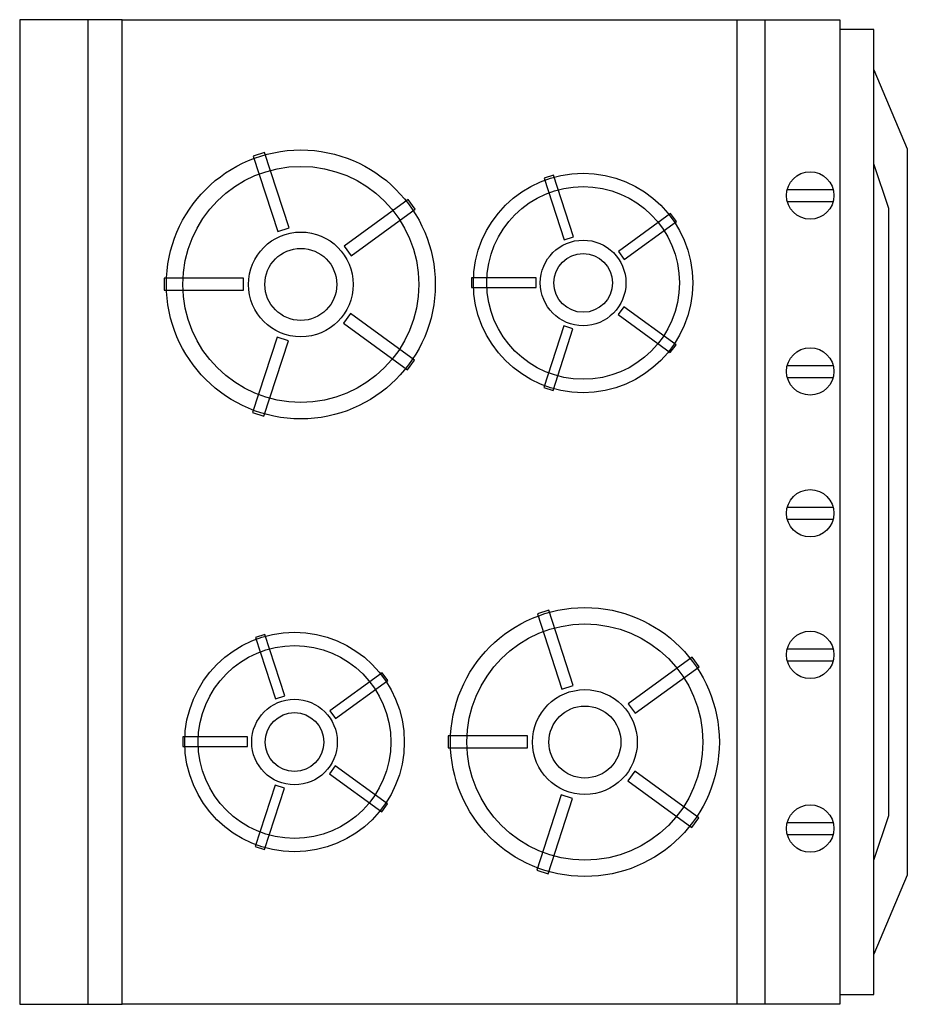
# Model space of a CAD drawing. Extents: x 0 to 27.1, y 0 to 30.
import ezdxf

# ---------------------------------------------------------------- set-up
doc = ezdxf.new("R2010")
doc.units = 0
doc.header["$MEASUREMENT"] = 0
doc.layers.get('0').update_dxf_attribs({"color": 1, "linetype": 'CONTINUOUS'})

msp = doc.modelspace()

# ---------------------------------------------------------------- linework, layer by layer
for p, q in [((2.083, 0, -0.027), (2.083, 30, -0.027)), ((21.87, 0, -0.028), (21.87, 30, -0.028)), ((22.722, 0, -0.027), (22.722, 30, -0.027)), ((23.394, 24.827, -0.037), (24.791, 24.827, -0.037)), ((23.394, 24.462, -0.037), (24.791, 24.462, -0.037)), ((23.394, 19.466, -0.037), (24.791, 19.466, -0.037)), ((23.394, 19.101, -0.037), (24.791, 19.101, -0.037)), ((23.394, 15.144, -0.037), (24.791, 15.144, -0.037)), ((23.394, 14.779, -0.037), (24.791, 14.779, -0.037)), ((23.394, 10.83, -0.037), (24.791, 10.83, -0.037)), ((23.394, 10.465, -0.037), (24.791, 10.465, -0.037)), ((23.394, 5.538, -0.037), (24.791, 5.538, -0.037)), ((23.394, 5.174, -0.037), (24.791, 5.174, -0.037))]:
    msp.add_line(p, q)
for points, elevation in [([(0, 0), (3.125, 0), (3.125, 30), (0, 30)], -0.028), ([(3.125, 30), (24.994, 30), (24.994, 0), (3.125, 0)], -0.028), ([(24.994, 0.299), (26.035, 0.299), (26.035, 29.701), (24.994, 29.701)], -0.027), ([(26.035, 28.468), (27.052, 26.063), (27.052, 3.937), (26.035, 1.532), (26.035, 4.387), (26.49, 5.754), (26.49, 24.246), (26.035, 25.613)], -0.027), ([(7.117, 25.841), (7.863, 23.547), (8.209, 23.66), (7.463, 25.953)], -0.037), ([(15.987, 25.17), (16.595, 23.297), (16.877, 23.389), (16.269, 25.261)], -0.037), ([(11.835, 24.521), (9.884, 23.103), (10.098, 22.809), (12.049, 24.227)], -0.037), ([(19.838, 24.092), (18.245, 22.935), (18.42, 22.694), (20.013, 23.852)], -0.037), ([(4.404, 21.762), (6.816, 21.762), (6.816, 22.126), (4.404, 22.126)], -0.037), ([(13.771, 21.84), (15.74, 21.84), (15.74, 22.136), (13.771, 22.136)], -0.037), ([(12.037, 19.626), (10.086, 21.044), (9.873, 20.75), (11.824, 19.332)], -0.037), ([(20.004, 20.096), (18.411, 21.253), (18.236, 21.013), (19.829, 19.855)], -0.037), ([(16.254, 18.704), (16.862, 20.576), (16.58, 20.668), (15.972, 18.795)], -0.037), ([(7.445, 17.921), (8.19, 20.215), (7.844, 20.327), (7.099, 18.034)], -0.037), ([(15.776, 11.898), (16.521, 9.604), (16.867, 9.716), (16.122, 12.01)], -0.037), ([(7.191, 11.181), (7.8, 9.308), (8.082, 9.4), (7.474, 11.272)], -0.037), ([(20.493, 10.578), (18.542, 9.16), (18.756, 8.866), (20.707, 10.283)], -0.037), ([(11.043, 10.103), (9.45, 8.945), (9.625, 8.705), (11.218, 9.863)], -0.037), ([(4.976, 7.851), (6.945, 7.851), (6.945, 8.147), (4.976, 8.147)], -0.037), ([(13.062, 7.819), (15.474, 7.819), (15.474, 8.183), (13.062, 8.183)], -0.037), ([(11.208, 6.107), (9.615, 7.264), (9.441, 7.024), (11.034, 5.866)], -0.037), ([(20.696, 5.683), (18.745, 7.1), (18.531, 6.806), (20.482, 5.389)], -0.037), ([(7.459, 4.715), (8.067, 6.587), (7.785, 6.679), (7.176, 4.806)], -0.037), ([(16.103, 3.978), (16.848, 6.272), (16.503, 6.384), (15.757, 4.09)], -0.037)]:
    msp.add_lwpolyline(points, close=True, dxfattribs=dict(elevation=elevation))
for centre, radius in [((8.568, 21.934, -0.037), 4.097), ((8.568, 21.934, -0.037), 3.597), ((17.171, 21.98, -0.037), 3.345), ((24.092, 24.644, -0.037), 0.722), ((17.171, 21.98, -0.037), 2.937), ((8.568, 21.934, -0.037), 1.597), ((17.171, 21.98, -0.037), 1.304), ((8.568, 21.934, -0.037), 1.097), ((17.171, 21.98, -0.037), 0.895), ((24.092, 19.283, -0.037), 0.722), ((24.092, 14.961, -0.037), 0.722), ((17.226, 7.991, -0.037), 4.097), ((17.226, 7.991, -0.037), 3.597), ((8.376, 7.991, -0.037), 3.345), ((24.092, 10.647, -0.037), 0.722), ((8.376, 7.991, -0.037), 2.937), ((17.226, 7.991, -0.037), 1.597), ((8.376, 7.991, -0.037), 1.304), ((17.226, 7.991, -0.037), 1.097), ((8.376, 7.991, -0.037), 0.895), ((24.092, 5.356, -0.037), 0.722)]:
    msp.add_circle(centre, radius)

doc.saveas('drawing.dxf')
